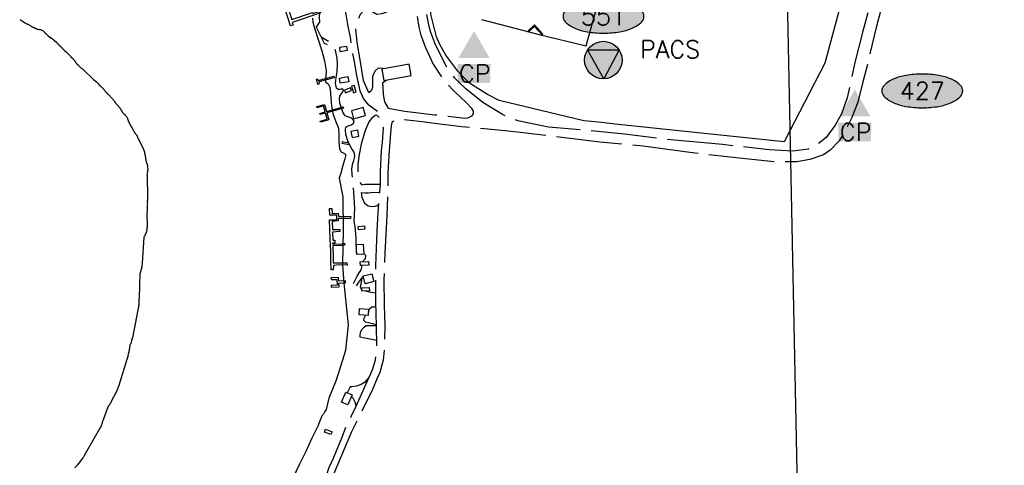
# Model space of a CAD drawing. Header units: feet. Extents: x 30669 to 99318, y 4696 to 26220.
# Tile 39 of 128: x 83365 to 86062, y 9888 to 11108. Entities that reach past the tile are written whole.
import ezdxf
from ezdxf.enums import TextEntityAlignment as Align

# ---------------------------------------------------------------- set-up
doc = ezdxf.new("R2010")
doc.units = ezdxf.units.FT
doc.header["$LTSCALE"] = 600
doc.header["$MEASUREMENT"] = 0
doc.linetypes.add('AERO5', pattern=[0.35, 0.3, -0.05])
doc.layers.get('0').update_dxf_attribs({"linetype": 'CONTINUOUS'})
for name, color, linetype in [('ALAImisc', 253, 'CONTINUOUS'), ('ELID', 253, 'CONTINUOUS'), ('ELIF', 253, 'CONTINUOUS'), ('ELIST', 2, 'CONTINUOUS'), ('ELIW', 253, 'CONTINUOUS'), ('ELRGOV', 1, 'CONTINUOUS'), ('ELTWR', 2, 'CONTINUOUS'), ('ELUP', 253, 'CONTINUOUS'), ('ELYSP', 251, 'CONTINUOUS'), ('ELYSU', 251, 'CONTINUOUS'), ('EMASK', 155, 'CONTINUOUS'), ('ESPH', 2, 'CONTINUOUS'), ('ESRGOV', 2, 'CONTINUOUS'), ('ETRGOV', 2, 'CONTINUOUS')]:
    doc.layers.add(name, color=color, linetype=linetype)
doc.styles.add('L80', font='simplex', dxfattribs={"height": 48})

# ---------------------------------------------------------------- blocks, each defined once
blk = doc.blocks.new('Ovalid')
at = {"layer": 'EMASK'}
h = blk.add_hatch(color=256, dxfattribs=at)
edge = h.paths.add_edge_path()
edge.add_arc((0.1493, 0), 0.0355, 0, 44.8308)
edge.add_arc((0.0788, -0.0701), 0.135, 44.8308, 67.3801)
edge.add_arc((0.0313, -0.184), 0.2583, 67.3801, 80.2078)
edge.add_arc((0, -0.3655), 0.4425, 80.2078, 90)
edge.add_arc((0, -0.3655), 0.4425, 90, 99.7922)
edge.add_arc((-0.0313, -0.184), 0.2583, 99.7922, 112.6199)
edge.add_arc((-0.0788, -0.0701), 0.135, 112.6199, 135.1692)
edge.add_arc((-0.1493, 0), 0.0355, 135.1692, 180)
edge.add_arc((-0.1493, 0), 0.0355, 180, 224.8308)
edge.add_arc((-0.0788, 0.0701), 0.135, 224.8308, 247.3801)
edge.add_arc((-0.0313, 0.184), 0.2583, 247.3801, 260.2078)
edge.add_arc((0, 0.3655), 0.4425, 260.2078, 270)
edge.add_arc((0, 0.3655), 0.4425, 270, 279.7922)
edge.add_arc((0.0313, 0.184), 0.2583, 279.7922, 292.6199)
edge.add_arc((0.0788, 0.0701), 0.135, 292.6199, 315.1692)
edge.add_arc((0.1493, 0), 0.0355, 315.1692, 360)
blk.add_lwpolyline([(0.1848, 0, 0.198145), (0.1745, 0.025, 0.098709), (0.1307, 0.0544, 0.05603), (0.0753, 0.0706, 0.042752), (0, 0.077, 0.042752), (-0.0753, 0.0706, 0.05603), (-0.1307, 0.0544, 0.098709), (-0.1745, 0.025, 0.198145), (-0.1848, 0, 0.198145), (-0.1745, -0.025, 0.098709), (-0.1307, -0.0544, 0.05603), (-0.0753, -0.0706, 0.042752), (0, -0.077, 0.042752), (0.0753, -0.0706, 0.05603), (0.1307, -0.0544, 0.098709), (0.1745, -0.025, 0.198145)], format="xyb", close=True)
at = {"style": 'L80'}
blk.add_attdef('ID', text='', height=0.08, dxfattribs=at).set_placement((0, 0), align=Align.MIDDLE)
blk = doc.blocks.new('traingulation monument')
at = {"layer": 'EMASK'}
h = blk.add_hatch(color=256, dxfattribs=at)
h.paths.add_polyline_path([(51.4, 0, 0.143643), (43.3, 27.8), (1.4, -51.4, 0.406305)])
h.paths.add_polyline_path([(-43.4, 27.6), (43.3, 27.8, 0.547722)])
h.paths.add_polyline_path([(-43.4, 27.6, 0.14236), (-51.4, 0, 0.422166), (1.4, -51.4)])
at = {"layer": 'ESRGOV', "linetype": 'Continuous'}
for p, q in [((-43.4, 27.6), (43.3, 27.8)), ((1.4, -51.4), (-43.4, 27.6)), ((43.3, 27.8), (1.4, -51.4))]:
    blk.add_line(p, q, dxfattribs=at)
at = {"layer": 'ESRGOV'}
blk.add_circle((0, 0), 51.4, dxfattribs=at)
at = {"layer": 'ESRGOV', "linetype": 'Continuous'}
blk.add_solid([(-43.4, 27.6), (43.3, 27.8), (1.4, -51.4)], dxfattribs=at)
blk = doc.blocks.new('FND-GOVT PRI TRI MON')
at = {"layer": 'EMASK', "xscale": 0.0016666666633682, "yscale": 0.0016666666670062, "zscale": 0.0016666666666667}
blk.add_blockref('traingulation monument', (0, 0), dxfattribs=at)
blk = doc.blocks.new('STS_CP')
at = {"layer": 'EMASK'}
blk.add_solid([(-0.0749, -0.0691), (-0.0749, -0.1553), (0.0753, -0.0691), (0.0734, -0.1553)], dxfattribs=at)
at = {"layer": 'ESPH'}
blk.add_solid([(0, 0.0818), (0.0709, -0.0409), (-0.0709, -0.0409)], dxfattribs=at)
at = {"layer": 'ESPH', "style": 'L80'}
blk.add_text('CP', height=0.08, dxfattribs=at).set_placement((-0.0684, -0.152))

msp = doc.modelspace()

# ---------------------------------------------------------------- linework, layer by layer
at = {"layer": 'ALAImisc', "linetype": 'Continuous', "elevation": -54.7, "flags": 128}
for points in [[(84775.4, 11093.5), (84798, 11068.4), (84795.7, 11066.3), (84774.9, 11089.3), (84759.2, 11075.1), (84757.3, 11077.1), (84775.4, 11093.5)], [(84261.1, 11034.3), (84240.6, 11031.5), (84242, 11021.2), (84262.5, 11024), (84261.1, 11034.3)], [(84271.5, 10921.1), (84254.2, 10915.3), (84256.7, 10907.8), (84274, 10913.6), (84271.5, 10921.1)], [(84273.5, 10925.8), (84279, 10907.3), (84286.2, 10910.1), (84280.9, 10928), (84273.5, 10925.8)]]:
    msp.add_lwpolyline(points, close=True, dxfattribs=at)
at = {"layer": 'ELID', "linetype": 'Continuous', "elevation": -54.7, "flags": 128}
for points in [[(84187.2, 11125.4), (84111.7, 11100.5), (84114.1, 11093.1), (84107.1, 11090.8), (84089.2, 11145), (84097.2, 11147.6), (84110.1, 11108.3), (84167.2, 11127.1), (84167.9, 11124.8), (84185.5, 11130.6), (84187.2, 11125.4)], [(84226.5, 10949), (84183.9, 10937.8), (84185.5, 10931.9), (84181.5, 10930.8), (84177.6, 10945.4), (84181, 10946.3), (84182.3, 10941.6), (84225.4, 10953), (84226.5, 10949)], [(84251.9, 10865.8), (84206.3, 10853.2), (84211.8, 10833.4), (84188.6, 10827), (84187.7, 10830), (84207.6, 10835.5), (84203, 10852.2), (84187.6, 10847.9), (84186.7, 10851.2), (84202, 10855.5), (84197.4, 10871.9), (84179.6, 10866.9), (84178.7, 10870.2), (84199.7, 10876), (84205.1, 10856.5), (84250.9, 10869.6), (84251.9, 10865.8)], [(84267.8, 10769.7), (84247.8, 10773.1), (84247.1, 10769.5), (84267.4, 10766), (84267.8, 10769.7)], [(84223.7, 10456.8), (84224, 10441.9), (84239.7, 10442.4), (84260.8, 10442.4), (84262, 10435.9), (84262, 10435.9), (84240.1, 10436.2), (84224.2, 10435.1), (84223.8, 10423.1), (84218.5, 10423), (84217.6, 10448.3), (84216.8, 10473.6), (84215.6, 10507.3), (84213.2, 10559.7), (84233.5, 10559.6), (84233.8, 10572.9), (84214.6, 10572.8), (84213.6, 10590.6), (84219.9, 10590.7), (84220.5, 10576.9), (84237.7, 10577.7), (84238.5, 10569.4), (84271.6, 10569.3), (84271.4, 10563.6), (84237.7, 10563.8), (84237.7, 10556.7), (84220.9, 10554.8), (84222, 10533), (84241.4, 10533.7), (84241.6, 10527.6), (84222, 10526.2), (84223, 10504.4), (84228.1, 10504.3), (84228.6, 10496.3), (84221.8, 10495.5), (84222.3, 10493), (84248.1, 10494.5), (84250.9, 10494.9), (84255.1, 10495.4), (84254.8, 10490), (84247.1, 10489.6), (84223, 10488.4)], [(84218, 10375.1), (84239.7, 10376.1), (84239.2, 10386.5), (84257.5, 10387.3), (84257.2, 10392.9), (84239.1, 10392), (84238.6, 10402.1), (84217.6, 10401.1), (84217.8, 10396.1), (84233.6, 10396.8), (84234.3, 10380.9), (84217.8, 10380.1), (84218, 10375.1)]]:
    msp.add_lwpolyline(points, close=True, dxfattribs=at)
at = {"layer": 'ELIF', "linetype": 'Continuous', "elevation": -54.7, "flags": 128}
msp.add_lwpolyline([(85620.5, 11175.8), (85570.2, 10988.8), (85458.6, 10773), (84995.8, 10821.9), (84958, 10826), (84921, 10830.3), (84910.2, 10831.2), (84678.1, 10887), (84646, 10902.7), (84597.2, 10934.2), (84578.2, 10953.6), (84565.2, 10966.9), (84531.9, 11010.8), (84515.3, 11039.7), (84506.4, 11060.6), (84490.8, 11123.3), (84490.4, 11152.3), (84492.3, 11185.7), (84503, 11230.5), (84929, 12799.5), (85047.7, 13037.8), (85110.2, 13295), (84922.4, 13505.6)], dxfattribs=at)
at = {"layer": 'ELIST', "linetype": 'Continuous', "elevation": -54.7, "flags": 128}
for points in [[(84362.5, 10941.5), (84437.5, 10955.4), (84431.8, 10986.1), (84356.8, 10972.2), (84362.5, 10941.5)], [(84266.4, 10938), (84242.7, 10934.2), (84240.5, 10948.1), (84264.2, 10951.9), (84266.4, 10938)], [(84306, 10867), (84273.5, 10858.1), (84279.6, 10836.1), (84312, 10845.1), (84306, 10867)], [(84272.2, 10801.9), (84275.2, 10785.4), (84294.3, 10788.8), (84291.4, 10805.3), (84272.2, 10801.9)], [(84305.4, 10493.2), (84307.2, 10466.2), (84288.7, 10464.9), (84286.9, 10492), (84305.4, 10493.2)], [(84320.9, 10436), (84298.2, 10434.6), (84297.6, 10444.7), (84320.3, 10446), (84320.9, 10436)], [(84329.2, 10412.1), (84334.6, 10390.6), (84311, 10384.6), (84305.5, 10406.2), (84329.2, 10412.1)], [(84322.7, 10365.8), (84302.3, 10364.8), (84301.8, 10373.8), (84322.3, 10374.8), (84322.7, 10365.8)], [(84319.4, 10297.9), (84294.4, 10299.3), (84295.3, 10316.8), (84320.4, 10315.4), (84319.4, 10297.9)], [(84275.4, 10080.6), (84263.5, 10053.4), (84246.7, 10060.7), (84258.6, 10087.9), (84275.4, 10080.6)], [(84217.6, 9971.7), (84199.4, 9978.1), (84202.3, 9986.2), (84220.4, 9979.7), (84217.6, 9971.7)]]:
    msp.add_lwpolyline(points, close=True, dxfattribs=at)
at = {"layer": 'ELIW', "linetype": 'Continuous', "elevation": -54.7, "flags": 128}
msp.add_lwpolyline([(84184.4, 11099.1), (84177.3, 11087.2), (84198.9, 11044), (84207.6, 11040.2)], dxfattribs=at)
at = {"layer": 'ELRGOV'}
msp.add_line((85501.2, 9540.8), (85446.4, 12179.6), dxfattribs=at)
at = {"layer": 'ELTWR', "elevation": -54.7, "flags": 128}
msp.add_lwpolyline([(84167.4, 11112.1), (84167.7, 11101.5), (84173.5, 11082), (84181.4, 11056.1), (84192.9, 11022.2), (84200, 10995.2), (84204.1, 10968.1), (84203.5, 10953.5), (84202.2, 10946.9), (84201.8, 10944.2), (84201.8, 10942.5), (84202.8, 10937.7), (84209.6, 10932.6), (84214.5, 10923.1), (84216.3, 10907.2), (84217.3, 10892.1), (84219.4, 10871.1), (84221.6, 10857.4), (84222.7, 10850.6), (84229.8, 10831.3), (84237.8, 10810.6), (84239.3, 10792.3), (84238.7, 10773.4), (84241.3, 10753.9), (84245.5, 10745.9), (84254.8, 10741.2), (84258, 10737.5), (84255.7, 10727.1), (84250.2, 10708.2), (84245, 10687.3), (84240, 10673.6), (84250.3, 10622.5), (84250.9, 10526.8), (84250.1, 10489.7), (84249.1, 10436.1), (84253.1, 10387.1), (84255.4, 10359.6), (84265.1, 10272.6), (84257.5, 10203.1), (84253.6, 10190.6), (84231.9, 10120.7), (84211.6, 10071.4), (84211.6, 10071.4), (84204.3, 10040.7), (84201.1, 10034.6), (84196.8, 10028), (84192.7, 10022.7), (84181.8, 9995), (84165.4, 9961.8), (84148.4, 9925.8), (84130.4, 9888.6), (84112.1, 9851)], dxfattribs=at)
at = {"layer": 'ELTWR', "elevation": -54.7}
msp.add_lwpolyline([(83365.1, 11108.8), (83366.9, 11107.3), (83367.5, 11107.3), (83369.3, 11105.8), (83370.1, 11105.6), (83371, 11104.8), (83371.9, 11104.6), (83374.2, 11102.5), (83374.8, 11102), (83375.7, 11101.8), (83376.9, 11100.7), (83377.7, 11100.5), (83378.3, 11100), (83379.5, 11099.5), (83380.7, 11098.5), (83381.8, 11098), (83383.3, 11097.3), (83384.4, 11096.8), (83385.3, 11096), (83385.9, 11096.1), (83386.7, 11095.8), (83387.3, 11095.3), (83388.7, 11094.6), (83391, 11093.6), (83393.1, 11092.4), (83394.9, 11090.8), (83396.6, 11089.8), (83397.8, 11089.4), (83398.4, 11088.9), (83398.9, 11088.9), (83399.5, 11088.4), (83403, 11086.9), (83403.8, 11086.7), (83404.4, 11086.2), (83404.7, 11086), (83405.6, 11085.7), (83406.5, 11085), (83407.3, 11084.7), (83407.9, 11084.8), (83408.5, 11084.3), (83409.3, 11084), (83409.9, 11083.5), (83410.8, 11083.3), (83411.4, 11082.8), (83412.5, 11082.3), (83413.4, 11082.1), (83414, 11081.6), (83414.5, 11081.6), (83415.1, 11081.7), (83415.9, 11081.4), (83417, 11081.5), (83417.9, 11081.3), (83419.5, 11081.4), (83419.8, 11081.2), (83421, 11081.2), (83421.8, 11081), (83422.1, 11080.8), (83423, 11080.5), (83423.5, 11080.6), (83423.8, 11080.3), (83424.1, 11080.1), (83424.7, 11080.1), (83426.2, 11078.8), (83427.3, 11078.3), (83427.9, 11077.8), (83429, 11077.3), (83431.4, 11075.3), (83431.7, 11075), (83431.8, 11074.5), (83433, 11073.4), (83433.3, 11072.6), (83434.5, 11071.6), (83434.8, 11070.8), (83437.2, 11068.7), (83443.4, 11063.3), (83447.6, 11059.7), (83448.2, 11059.7), (83450.5, 11057.6), (83451.4, 11057.4), (83451.7, 11057.2), (83452.5, 11057), (83453.7, 11055.9), (83454.6, 11055.7), (83459.3, 11051.6), (83459.9, 11051.1), (83461.1, 11050), (83461.7, 11050.1), (83464.9, 11047.2), (83465.3, 11046.4), (83467.1, 11044.9), (83468.6, 11043.6), (83468.9, 11042.8), (83471.6, 11040.4), (83471.6, 11039.9), (83474.3, 11037.6), (83475.2, 11036.8), (83475.5, 11036), (83479.7, 11032.3), (83480, 11031.5), (83480.9, 11030.8), (83481.5, 11030.2), (83481.8, 11029.4), (83483, 11028.4), (83483.1, 11027.8), (83488.7, 11022.9), (83493.5, 11018.8), (83493.8, 11018), (83495.6, 11016.4), (83496.2, 11015.4), (83497.1, 11015.2), (83497.7, 11014.6), (83505.2, 11007.1), (83505.5, 11006.3), (83510, 11002.4), (83510.3, 11001.6), (83511.5, 11000.5), (83511.9, 10999.7), (83512.7, 10999), (83513.6, 10998.2), (83514, 10997.4), (83515.2, 10996.3), (83515.2, 10995.8), (83515.8, 10995.3), (83516.1, 10994.4), (83517, 10993.7), (83517.7, 10992), (83518, 10991.8), (83518.3, 10991), (83518.9, 10990.5), (83519.3, 10989.6), (83519.9, 10989.1), (83520.5, 10988.1), (83523.2, 10985.7), (83523.8, 10984.7), (83525.9, 10982.9), (83526.8, 10981.5), (83529.2, 10979.5), (83529.8, 10978.4), (83531.6, 10976.8), (83532.8, 10976.4), (83534.5, 10974.8), (83534.9, 10974), (83536, 10973.5), (83537.5, 10972.2), (83538.4, 10972), (83539.6, 10971), (83565.6, 10945.7), (83566.5, 10945), (83576, 10936.7), (83580.8, 10932.6), (83581.4, 10931.5), (83584.7, 10928.7), (83585, 10927.9), (83585.9, 10927.1), (83588, 10925.3), (83588.3, 10924.5), (83590.1, 10922.9), (83590.8, 10921.8), (83592.8, 10920), (83593.5, 10919), (83594.1, 10918.4), (83594.7, 10917.4), (83596.5, 10915.8), (83597.1, 10914.8), (83598, 10914), (83598.7, 10912.9), (83599.2, 10912.4), (83599.9, 10911.3), (83600.5, 10910.8), (83601.1, 10909.7), (83602.6, 10908.4), (83603.2, 10907.4), (83605.6, 10905.3), (83606.2, 10904.2), (83608, 10902.7), (83625.3, 10884.1), (83625.6, 10883.3), (83626, 10881.9), (83626.3, 10881.1), (83627.5, 10880.1), (83627.5, 10879.5), (83628.1, 10879), (83628.5, 10878.2), (83631.1, 10875.8), (83630.9, 10875.5), (83639.4, 10866.1), (83639.7, 10865.3), (83640.6, 10864.5), (83640.6, 10864), (83640.9, 10863.7), (83641.3, 10862.9), (83641.6, 10862.6), (83641.9, 10861.8), (83642.5, 10861.3), (83643.2, 10859.7), (83643.8, 10859.1), (83644.4, 10858.6), (83644.4, 10858.1), (83644.7, 10857.8), (83644.7, 10857.3), (83645, 10857), (83645.1, 10856.4), (83645.7, 10855.9), (83645.7, 10855.4), (83646, 10855.1), (83646, 10854.6), (83646.9, 10853.8), (83647.3, 10853), (83649.7, 10850.9), (83650.8, 10849.9), (83652.6, 10848.3), (83652.7, 10847.8), (83653.6, 10847), (83653.9, 10846.2), (83655.1, 10845.2), (83655.4, 10844.3), (83656.9, 10843), (83656.9, 10842.5), (83658.4, 10841.2), (83658.5, 10840.6), (83659.4, 10839.9), (83659.4, 10839.3), (83659.7, 10839.1), (83659.7, 10838.5), (83660, 10838.2), (83660.1, 10837.7), (83660.4, 10837.4), (83660.4, 10836.9), (83660.5, 10836.3), (83660.7, 10836.1), (83660.8, 10835.5), (83661.1, 10834.7), (83661.2, 10833.6), (83661.5, 10833.3), (83661.5, 10832.8), (83661.8, 10832.5), (83661.9, 10832), (83662.2, 10831.1), (83662.3, 10830.6), (83662.8, 10830.1), (83662.6, 10829.8), (83662.9, 10829.5), (83662.9, 10829), (83663.2, 10828.7), (83663.3, 10828.1), (83663.6, 10827.9), (83663.6, 10827.3), (83663.9, 10827.1), (83663.9, 10826.5), (83664.5, 10826), (83664.6, 10825.4), (83665.2, 10824.9), (83665.2, 10824.4), (83665.8, 10823.9), (83666.1, 10823), (83666.7, 10822.5), (83666.8, 10821.4), (83667.4, 10820.9), (83667.4, 10820.3), (83667.7, 10820.1), (83667.8, 10819.5), (83668.4, 10819), (83668.7, 10818.2), (83669, 10817.9), (83669, 10817.4), (83669.9, 10816.6), (83670, 10816.1), (83670.3, 10815.8), (83670.9, 10814.2), (83671.2, 10813.9), (83671.6, 10813.1), (83672.2, 10812.6), (83672.5, 10811.8), (83672.8, 10811.5), (83673.8, 10809.1), (83674.7, 10808.3), (83675.1, 10807.5), (83675.3, 10807.2), (83675.4, 10806.7), (83676.1, 10805), (83676.7, 10804.5), (83677.3, 10802.9), (83677.6, 10802.6), (83678, 10801.8), (83678.3, 10801.6), (83678.3, 10801), (83678.9, 10800.5), (83678.9, 10799.9), (83679.6, 10798.9), (83680.2, 10798.4), (83680.5, 10797.5), (83681.4, 10796.8), (83682, 10795.7), (83683, 10794.4), (83683.8, 10793.6), (83684.5, 10792.5), (83685.7, 10791.5), (83686.3, 10789.9), (83686.4, 10789.3), (83687, 10788.8), (83687.7, 10787.2), (83687.7, 10786.6), (83688, 10785.8), (83688.1, 10785.2), (83688.7, 10784.7), (83688.7, 10784.2), (83689.4, 10782.5), (83690, 10781.5), (83691, 10779), (83691.3, 10778.8), (83692.3, 10776.3), (83692.9, 10775.8), (83693.3, 10775), (83693.6, 10774.2), (83693.9, 10773.4), (83694.5, 10772.9), (83694.6, 10772.3), (83694.9, 10771.5), (83695.2, 10771.2), (83695.5, 10770.4), (83695.6, 10769.9), (83696.2, 10769.3), (83696.5, 10768.5), (83696.5, 10768), (83697.1, 10767.5), (83697.5, 10766.6), (83697.5, 10766.1), (83698.1, 10765.6), (83698.1, 10765), (83698.4, 10764.8), (83698.8, 10763.9), (83698.8, 10763.4), (83699.5, 10761.8), (83699.8, 10761.5), (83700.1, 10760.7), (83700.7, 10760.2), (83701.1, 10759.4), (83701.1, 10758.8), (83701.7, 10758.3), (83701.7, 10757.7), (83702.3, 10757.2), (83702.4, 10756.7), (83702.7, 10756.4), (83703, 10755.6), (83703, 10755), (83703.6, 10754.5), (83704, 10753.7), (83704.1, 10752.6), (83704.6, 10752.1), (83704.7, 10751), (83705, 10750.7), (83705.1, 10749.6), (83705.4, 10749.3), (83705.7, 10748.5), (83705.8, 10748), (83706.1, 10747.2), (83706.1, 10746.6), (83706.5, 10745.8), (83706.5, 10745.2), (83707.2, 10743.6), (83707.3, 10741.9), (83708, 10740.3), (83708.1, 10738.6), (83708.4, 10737.8), (83708.5, 10737.3), (83708.8, 10736.5), (83708.9, 10735.9), (83708.6, 10735), (83709, 10734.2), (83709.1, 10732.6), (83709.4, 10731.8), (83709.5, 10730.1), (83709.9, 10729.3), (83710, 10727.1), (83710.4, 10726.2), (83710.2, 10725.4), (83710.2, 10724.8), (83710.5, 10724), (83710.6, 10722.9), (83710.9, 10722.1), (83711, 10721.5), (83711.3, 10720.7), (83711.1, 10719.9), (83711.8, 10718.2), (83711.8, 10717.7), (83712.2, 10716.9), (83712.5, 10716.6), (83712.8, 10715.8), (83712.9, 10714.7), (83713.2, 10714.4), (83713.2, 10713.9), (83713.2, 10713.3), (83713.8, 10712.8), (83713.9, 10711.7), (83714.3, 10710.9), (83714.4, 10709.2), (83714.7, 10709), (83714.7, 10707.8), (83715.1, 10707), (83715.2, 10705.9), (83715.2, 10704.8), (83715.4, 10703.1), (83715.7, 10702.3), (83715.5, 10701.5), (83715.8, 10700.7), (83716.2, 10699.3), (83716.3, 10698.2), (83715.8, 10696.5), (83715.9, 10695.9), (83715.4, 10695.3), (83715.4, 10694.8), (83715.4, 10694.2), (83715.5, 10693.7), (83715, 10693.1), (83715, 10692.5), (83714.7, 10692.2), (83715, 10692), (83714.8, 10691.7), (83714.8, 10691.1), (83714.6, 10690.2), (83714.7, 10689.1), (83714.2, 10688.5), (83714.5, 10688.3), (83714.5, 10687.7), (83714.3, 10686.9), (83714, 10686.6), (83714.3, 10686.3), (83714.1, 10685.5), (83714.2, 10684.4), (83713.9, 10684.1), (83714, 10683.5), (83713.7, 10682.6), (83714.1, 10681.8), (83714.1, 10681.3), (83713.9, 10680.4), (83713.9, 10679.9), (83714.3, 10679.1), (83714.3, 10678.5), (83714.1, 10678.2), (83714.1, 10677.6), (83714.2, 10676), (83713.9, 10675.7), (83714.1, 10672.9), (83713.9, 10672.6), (83713.9, 10672.1), (83714.2, 10671.8), (83714.3, 10671.2), (83714, 10670.9), (83714, 10670.4), (83714.1, 10669.3), (83714.4, 10669), (83714.2, 10668.7), (83714.5, 10664.3), (83714, 10663.7), (83714, 10663.1), (83714.3, 10662.9), (83714.5, 10660.6), (83714.2, 10659.8), (83714, 10659.5), (83714.1, 10657.3), (83713.9, 10657), (83714.2, 10656.7), (83714.3, 10655.6), (83714.3, 10655.1), (83714.8, 10648.4), (83715.1, 10648.1), (83715.1, 10647.6), (83714.8, 10647.3), (83714.9, 10646.2), (83715.2, 10645.9), (83715.3, 10645.4), (83715, 10645.1), (83715.2, 10642.3), (83715, 10641.4), (83715.1, 10639.8), (83715.1, 10639.2), (83715.4, 10638.9), (83715.2, 10638.1), (83715.2, 10637.5), (83715, 10637.2), (83715.3, 10637), (83715.4, 10635.9), (83715.1, 10635), (83714.9, 10634.7), (83715.2, 10633.9), (83715.3, 10633.3), (83715, 10632.5), (83715.1, 10631.4), (83715.2, 10630.8), (83714.9, 10630), (83715.3, 10629.2), (83715.4, 10628.1), (83714.8, 10627.5), (83714.9, 10626.9), (83715.2, 10626.1), (83715, 10625.2), (83715, 10624.7), (83714.8, 10623.8), (83715.2, 10623), (83714.9, 10622.7), (83715, 10621), (83714.8, 10620.2), (83715.1, 10619.4), (83714.9, 10618.5), (83715, 10618), (83714.7, 10617.1), (83715.1, 10616.3), (83714.9, 10615.5), (83714.9, 10614.9), (83714.7, 10614), (83714.7, 10613.5), (83714.5, 10612.6), (83714.7, 10610.4), (83714.4, 10609.6), (83714.5, 10609), (83714.8, 10608.2), (83714.6, 10607.3), (83714.8, 10604), (83714.4, 10602.3), (83714.7, 10601.5), (83714.5, 10600.6), (83714.6, 10599.5), (83714.4, 10598.7), (83713.5, 10564), (83713.2, 10563.7), (83713.4, 10561.5), (83713.7, 10561.2), (83713.4, 10560.9), (83713.7, 10560.1), (83713.8, 10559.6), (83713.5, 10559.3), (83713.8, 10559), (83713.9, 10557.3), (83714.5, 10549), (83714.6, 10547.3), (83714.4, 10546.5), (83714.5, 10545.4), (83714.2, 10545.1), (83714.4, 10542.8), (83714.1, 10542.5), (83714.2, 10541.4), (83714, 10541.1), (83714, 10540), (83713.8, 10539.2), (83713.9, 10538.6), (83713.6, 10537.8), (83713.7, 10537.2), (83713.5, 10536.4), (83713.6, 10534.7), (83713.4, 10533.8), (83713.5, 10532.2), (83713, 10531.6), (83713, 10530.5), (83712.6, 10528.8), (83712.3, 10528.5), (83712.5, 10526.8), (83711.9, 10526.2), (83711.5, 10524.5), (83711, 10523.9), (83710.8, 10523.1), (83710.6, 10522.2), (83710, 10521.6), (83709.8, 10520.7), (83709, 10519.9), (83709.1, 10519.3), (83708.3, 10518.4), (83708.1, 10517.6), (83707.6, 10517), (83707.4, 10516.1), (83706.1, 10514.6), (83705.8, 10513.8), (83704.8, 10512.6), (83700.9, 10441.4), (83700.9, 10440.8), (83700.7, 10440), (83700.5, 10439.7), (83700.5, 10439.1), (83700.3, 10438.3), (83700.3, 10437.7), (83699.9, 10436.6), (83700.2, 10435.8), (83699.7, 10435.2), (83699.8, 10434.1), (83699.3, 10432.4), (83699.4, 10431.8), (83699.1, 10430.9), (83699.2, 10429.8), (83699.5, 10429.6), (83699, 10429), (83699.1, 10427.9), (83698.8, 10427.6), (83698.6, 10426.7), (83698.7, 10425.6), (83698.2, 10425), (83698.2, 10424.5), (83697.7, 10423.3), (83697.8, 10422.8), (83697.2, 10422.2), (83697.3, 10421.1), (83696.8, 10420.5), (83696.8, 10419.9), (83696.3, 10419.3), (83696.1, 10418.5), (83696.1, 10417.9), (83695.9, 10417.6), (83695.7, 10416.7), (83695.7, 10416.2), (83695.2, 10415.6), (83694.8, 10413.9), (83694.2, 10413.3), (83691.9, 10347), (83692, 10346.4), (83691.5, 10344.7), (83691.6, 10343.6), (83692, 10342.8), (83691.5, 10341.1), (83691.6, 10340.5), (83691.3, 10339.7), (83691.5, 10337.5), (83691.7, 10335.2), (83691.4, 10334.4), (83691.5, 10333.8), (83691.8, 10333), (83691.4, 10331.3), (83691.5, 10330.2), (83691.2, 10329.3), (83691.3, 10328.8), (83691.1, 10327.9), (83691.2, 10326.3), (83691, 10325.4), (83690.7, 10324.6), (83690.8, 10323.5), (83690.6, 10322.6), (83690.6, 10322), (83690, 10319.5), (83690.1, 10318.4), (83689.4, 10315.8), (83688.9, 10314.7), (83688.5, 10313), (83673.7, 10237.1), (83672.8, 10234.8), (83671.7, 10230.5), (83671.5, 10229.1), (83670.2, 10224), (83670, 10223.2), (83669.5, 10222.6), (83669.3, 10221.7), (83669.3, 10221.2), (83668.8, 10220.6), (83668.6, 10219.7), (83667.8, 10218.8), (83667.6, 10218), (83667, 10217.4), (83666.8, 10216.5), (83667, 10214.3), (83666.5, 10212.6), (83666.1, 10211.4), (83666.1, 10210.3), (83665.7, 10208.6), (83665.8, 10207.5), (83665.1, 10205), (83665.2, 10204.4), (83664.7, 10202.7), (83664.8, 10202.1), (83664.1, 10199.6), (83663.9, 10198.7), (83663.9, 10198.2), (83663.7, 10197.3), (83663.8, 10196.8), (83663.5, 10196.5), (83663.3, 10195.6), (83663.3, 10195.1), (83663.1, 10194.2), (83662.6, 10193.6), (83662.6, 10193.1), (83662.4, 10192.2), (83662.4, 10191.6), (83662.2, 10190.8), (83661.7, 10189.6), (83661.8, 10189.1), (83635.7, 10103.8), (83635.5, 10102.9), (83635, 10102.3), (83634.3, 10099.8), (83633.8, 10099.2), (83633.4, 10097.5), (83632.9, 10096.9), (83632.6, 10096), (83632.7, 10095.5), (83632.2, 10094.9), (83631.7, 10093.2), (83612.5, 10056.6), (83612.3, 10055.8), (83611, 10054.3), (83610.8, 10053.5), (83609.8, 10052.3), (83609.5, 10051.4), (83608.5, 10050.2), (83608.3, 10049.4), (83607.5, 10048.5), (83607.3, 10047.6), (83606.5, 10046.7), (83606.3, 10045.9), (83605.8, 10045.3), (83605.4, 10043.6), (83604.8, 10043), (83604.6, 10042.1), (83604.1, 10041.5), (83603.7, 10039.8), (83603.4, 10039.5), (83603.4, 10039), (83603, 10037.3), (83602.5, 10036.7), (83602.3, 10035.8), (83602.1, 10035), (83601.8, 10034.7), (83601.6, 10033.8), (83601.1, 10033.2), (83601.1, 10032.7), (83600.9, 10031.8), (83600.4, 10031.2), (83599.9, 10029.5), (83599.7, 10029.2), (83599.7, 10028.7), (83599.4, 10028.4), (83599.5, 10027.8), (83599.3, 10027), (83598.8, 10026.4), (83594.5, 10014.9), (83594.3, 10014), (83594.4, 10013.5), (83594.1, 10012.6), (83593.6, 10012), (83593, 10009.5), (83592.2, 10008.6), (83592.2, 10008), (83591.8, 10006.3), (83591.3, 10005.2), (83590.9, 10003.5), (83590, 10000.1), (83589.5, 9999.5), (83589.3, 9998.6), (83588.8, 9997.5), (83588.6, 9996.6), (83588.1, 9996), (83587.8, 9995.2), (83587.9, 9994.6), (83587.4, 9994), (83586.9, 9992.3), (83586.4, 9991.7), (83544.4, 9918.7), (83543.9, 9918.1), (83543.4, 9916.4), (83542.7, 9915.5), (83542.7, 9914.9), (83541.9, 9914), (83541.7, 9913.2), (83540.4, 9911.7), (83540.2, 9910.8), (83538.6, 9909.1), (83538.4, 9908.2), (83523, 9889.3), (83515.8, 9880.9)], dxfattribs=at)
at = {"layer": 'ELUP', "linetype": 'Continuous', "elevation": -54.7, "flags": 128}
msp.add_lwpolyline([(84310, 10534.4), (84292.8, 10532.8), (84292, 10541.6), (84309.2, 10543.2), (84310, 10534.4)], close=True, dxfattribs=at)
at = {"layer": 'ELYSP', "linetype": 'Continuous', "elevation": -54.7, "flags": 128}
msp.add_lwpolyline([(84629.8, 11108.6), (84679.4, 11095.5), (84787.7, 11067.2), (84916.8, 11036.5), (84957, 11182.5)], dxfattribs=at)
at = {"layer": 'ELYSU', "linetype": 'AERO5', "elevation": -54.7, "flags": 128}
for points in [[(84299.9, 11811.7), (84296.5, 11800.8), (84303.3, 11786.2), (84307.3, 11763.8), (84308.4, 11735.9), (84308.3, 11704.1), (84303.3, 11673.9), (84298.1, 11643), (84293.1, 11615.6), (84287.1, 11584.6), (84284.7, 11551), (84288.9, 11524.6), (84298.4, 11497.4), (84306.9, 11473), (84311.3, 11450), (84316.5, 11425.8), (84326.2, 11400.9), (84334.1, 11383.9), (84339.7, 11360.6), (84346.5, 11337.9), (84354.4, 11320.2), (84362.1, 11306.4), (84363.3, 11290.1), (84365.8, 11269.4), (84368.8, 11246.3), (84370.8, 11223.9), (84374.1, 11204.1), (84378.7, 11189), (84383.7, 11169.7), (84388.2, 11154.7), (84389.7, 11143.8), (84389.8, 11140.3), (84382.8, 11134), (84369.8, 11128.1), (84357, 11124.2), (84343.5, 11122.5), (84331.8, 11128.2), (84321.6, 11135.3), (84314.7, 11136.7), (84306.4, 11132.3), (84297.9, 11122), (84291.2, 11107.3), (84285.9, 11093.4)], [(84344.8, 10856), (84321.3, 10874.2), (84306.4, 10891.7), (84297.1, 10913.2), (84288.5, 10955.4), (84281, 10998), (84274.9, 11028.3), (84271.2, 11060.1), (84265.1, 11089.1), (84259.6, 11121.8), (84254.6, 11154.8), (84246.3, 11189.8), (84237.9, 11223.7), (84223.4, 11275.5), (84213.4, 11306.9), (84199.3, 11346.3), (84182.1, 11391.2), (84161.3, 11432.2), (84136.8, 11476.5), (84100.4, 11539), (84070.1, 11594), (84049.5, 11635), (84035.5, 11662.5), (84020.9, 11699.7), (84012.4, 11720.9), (84003, 11729.1)], [(85717.4, 11691.2), (85753.5, 11664.2), (85799.3, 11621.6), (85820.2, 11579.6), (85821, 11557.1), (85813, 11540.2), (85790, 11503.1), (85774.8, 11463.3), (85758, 11395.8), (85738.4, 11325.6), (85714.4, 11232.2), (85697.1, 11162.3), (85673.9, 11076.3), (85652.5, 10990.5), (85631.1, 10894.1), (85616.1, 10849.8), (85597.9, 10819), (85573.6, 10785), (85551.5, 10767.4), (85524.8, 10753.6), (85482.9, 10747.7), (85417.4, 10751.5), (85289.5, 10766), (85158.3, 10777.8), (85021.4, 10794.2), (84918.6, 10804.5), (84813.2, 10813.8), (84729.4, 10831.3), (84686.9, 10848), (84633.5, 10881), (84587.1, 10918.2), (84567.1, 10938.1), (84556.1, 10948.9), (84535.9, 10975.9), (84517.1, 11011.4), (84502.6, 11041.7), (84491.2, 11072.7), (84486, 11093), (84480, 11121.8)], [(86197.9, 11267.8), (86101.6, 11352.3), (85999.4, 11441.8), (85909.5, 11526.8), (85882, 11552.3), (85867.4, 11560.2), (85862.3, 11554.1), (85832.1, 11516.4), (85820.4, 11498), (85808.3, 11468.4), (85798, 11429.8), (85779.5, 11350.8), (85750.1, 11241.1), (85737.8, 11190.1), (85710.5, 11086.7), (85689.3, 10996.3), (85673.6, 10933.7), (85660.1, 10882.4), (85643.8, 10840.3), (85625.3, 10802.6), (85609.3, 10775.8), (85584.7, 10750.3), (85566.6, 10737.8), (85528.8, 10724.8), (85493.5, 10718.4), (85438.4, 10718.3), (85352.6, 10726.9), (85214, 10742.6), (85072.7, 10761.2), (84954.1, 10772.4), (84842.2, 10786.4), (84735.9, 10799.3), (84676.7, 10805.4), (84575.1, 10814.7), (84486.9, 10825.7), (84467, 10828.1), (84405.7, 10835), (84401.7, 10834.7), (84395.7, 10833.6), (84388.6, 10830.4), (84384.7, 10826.6), (84382.8, 10817.6), (84380.7, 10796.9), (84376.3, 10735.7), (84373.6, 10686.3), (84373.3, 10666.5), (84373, 10645.5), (84370.1, 10571), (84365.2, 10469.3), (84362.3, 10395.8), (84363.3, 10326.5), (84364.9, 10270), (84364.4, 10212.8), (84360.5, 10176), (84351.1, 10141.6), (84344.5, 10125.9), (84331.5, 10094.8), (84297.2, 10026.6), (84274, 9979), (84226.7, 9867), (84212.3, 9808.9), (84200.4, 9755.3), (84188.1, 9722.3), (84170.9, 9681.7), (84159.1, 9662), (84139.5, 9613.8), (84109, 9571.1), (84087.1, 9534.4), (84076.7, 9517.6), (84071.6, 9490.4), (84070.3, 9471.7), (84067.3, 9451.7), (84062.3, 9441.2), (84052.2, 9433.1), (84038.4, 9436.1), (84022.5, 9446.7), (84016.1, 9457.1), (84020.1, 9473.9), (84033.2, 9494.6), (84048.8, 9513.4), (84063.4, 9534.1), (84074.3, 9550.2), (84090.1, 9571.7), (84104.2, 9594), (84110.3, 9604.3)], [(84184.4, 11099.1), (84187.2, 11101.5), (84186.3, 11115.7), (84187.2, 11125.4), (84192.1, 11131), (84203.3, 11142.4), (84213.4, 11146.7), (84219.4, 11150), (84218.8, 11160.9), (84212.9, 11188.4), (84206.6, 11211.5), (84199.6, 11227.2), (84190.1, 11233.8), (84177.4, 11238.7), (84164.6, 11239.7), (84149.5, 11238.5), (84128.3, 11277.5), (84130.3, 11288.6), (84136.1, 11300.2), (84135.3, 11310.9), (84131.9, 11315.4)], [(84453.3, 11116.6), (84457.9, 11087.1), (84464.1, 11065.9), (84476.4, 11032.1), (84497.3, 10986.2), (84521.8, 10949.1), (84551.2, 10915.9), (84553.6, 10913.3), (84589.3, 10879.4), (84601.7, 10866.2), (84606.7, 10857), (84607.2, 10850.5), (84602.3, 10844), (84597, 10840.6), (84591.4, 10838.3), (84585.1, 10837.5), (84511.2, 10845.8), (84502, 10846.8), (84420.3, 10856.2), (84378.6, 10864.1), (84375, 10865.2)], [(84321.1, 10907.5), (84307, 10941), (84297.3, 10997.6), (84289, 11045.7), (84286.3, 11072.8), (84285.9, 11093.4)], [(84245.8, 10868.1), (84242.1, 10879.2), (84241.2, 10892.5), (84242.2, 10898.8), (84246.7, 10906.1), (84251.7, 10913), (84251.1, 10917.2), (84244.6, 10917.2), (84238.9, 10915.9), (84233.1, 10920.3), (84230.3, 10933.6), (84232.1, 10948.3), (84234.9, 10965.8), (84235.1, 10986), (84234.7, 11002.1), (84230.8, 11019.4), (84227.4, 11032), (84223.4, 11040.2), (84211.4, 11047.9), (84191, 11059.8)], [(84361.8, 10973.1), (84360.5, 10973.9), (84347.1, 10975.5), (84337.5, 10967), (84331.3, 10952), (84331.3, 10936.6), (84331.5, 10923.1), (84328.9, 10914), (84321.1, 10907.5)], [(84375, 10865.2), (84364.7, 10883), (84361.7, 10903.1), (84360.1, 10922), (84359.7, 10935.7), (84370.5, 10943)], [(84123.2, 9627), (84130, 9639.4), (84139.4, 9660.6), (84151, 9689.3), (84162.3, 9716.8), (84168.2, 9735.4), (84173.2, 9751.1), (84179.3, 9771.7), (84185.9, 9801.6), (84192.3, 9822.1), (84203, 9850.8), (84211.6, 9879.8), (84224.1, 9907.4), (84234.7, 9931.9), (84248.1, 9964.4), (84259.2, 9993.6), (84273.1, 10021.6), (84286.3, 10049.6), (84313.4, 10109.1), (84326.3, 10138.9), (84331.9, 10151.7), (84339.9, 10176.1), (84343.6, 10216.7), (84342.6, 10270), (84340.4, 10336), (84340.3, 10433.7), (84344.2, 10528.8), (84347, 10579.5), (84351.3, 10635.6), (84352.9, 10656), (84353.5, 10691.9), (84356, 10749.6), (84359, 10771.9), (84361.4, 10811.5), (84356.9, 10832.7), (84343.6, 10846.6), (84338.9, 10845.4), (84328.4, 10837.5), (84321.6, 10828.1), (84310.7, 10802.1), (84300.5, 10766.9), (84294.8, 10738.8), (84291.1, 10711.9), (84290.9, 10698), (84292.7, 10675.1), (84295.6, 10662.5), (84302.5, 10655.9), (84310.6, 10657.6), (84333, 10657.7), (84352.9, 10657.9)], [(84276, 10752.4), (84264.5, 10773), (84258.7, 10793.3), (84257.2, 10806.6), (84258.1, 10814), (84263.4, 10817.5), (84273.4, 10820.2), (84279.2, 10824.2), (84280.9, 10830.6), (84274.6, 10838.4), (84264.1, 10842.3), (84256.1, 10844.9), (84250.2, 10855), (84247, 10864.5)], [(84288.4, 10468.9), (84287.1, 10469), (84286.4, 10509.4), (84284.5, 10532.8), (84283.5, 10540.6), (84281.5, 10556.2), (84283.3, 10592), (84280, 10635), (84275.5, 10684.8), (84275.1, 10698.4), (84276.5, 10711), (84280.1, 10722.6), (84282.8, 10733.3), (84281.7, 10741.6), (84279.4, 10747.8), (84276, 10752.4)], [(84351.1, 10633.2), (84349.7, 10633.3), (84333.8, 10634.5), (84319.8, 10632.6), (84311, 10632.5), (84300.6, 10633.3), (84302.1, 10621.7), (84309.5, 10605.1), (84319.6, 10598.5), (84324.2, 10597.6), (84331, 10596.2), (84338.4, 10597.1), (84344.2, 10599.3), (84348.8, 10602.4)], [(84303.8, 10445), (84312, 10453.6), (84313, 10462.3), (84307.8, 10468), (84307, 10468)], [(84279, 10385.5), (84289.4, 10405.3), (84294.5, 10415.1), (84299.3, 10421.5), (84301.5, 10427), (84301.7, 10429.2), (84301.8, 10434.8)], [(84302, 10370.3), (84300.5, 10371.2), (84298, 10375.3), (84303.6, 10403.9), (84293.1, 10389.3), (84287, 10378.8)], [(84340.4, 10359.1), (84327.1, 10361), (84316.1, 10364), (84312.5, 10365.3)], [(84320, 10308.9), (84320.4, 10309.4), (84324, 10317.2), (84329.9, 10321.5), (84336.8, 10321.4), (84340.9, 10322.4)], [(84342.5, 10272.5), (84320.6, 10277.7), (84311.7, 10280), (84307.3, 10284.6), (84308.3, 10290.8), (84312.5, 10298.3)], [(84343.3, 10229.6), (84305.7, 10236.9), (84297.8, 10238.5), (84297.4, 10244.6), (84299.8, 10253.7), (84303.1, 10260.3), (84308.1, 10266.1), (84314.3, 10270.2), (84325.6, 10270.7), (84342.5, 10270.8)], [(84321.6, 10128), (84309.2, 10114.1), (84299.9, 10108.6), (84287, 10104.1), (84274.9, 10102.3), (84270.1, 10102.6), (84262.2, 10086.4)], [(84286.9, 10050.9), (84283.6, 10060.7), (84278.2, 10071.2), (84273.9, 10076.5), (84273.7, 10076.7)]]:
    msp.add_lwpolyline(points, dxfattribs=at)

# ---------------------------------------------------------------- block references
at = {"layer": 'ESPH', "xscale": 600, "yscale": 600, "zscale": 600}
for p in [(84609.4, 11027.8), (85652.3, 10867.7)]:
    msp.add_blockref('STS_CP', p, dxfattribs=at)
at = {"layer": 'ESRGOV', "xscale": 600, "yscale": 600, "zscale": 600}
for p, rotation, values in [((84963.9, 11117.1), 2.3082248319e-05, {'ID': '551'}), ((85837, 10912.9), 2.30822483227e-05, {'ID': '427'})]:
    msp.add_blockref('Ovalid', p, dxfattribs=dict(at, rotation=rotation)).add_auto_attribs(values)
msp.add_blockref('FND-GOVT PRI TRI MON', (84963.4, 10997.3), dxfattribs=at)

# ---------------------------------------------------------------- texts
at = {"layer": 'ETRGOV', "style": 'L80'}
msp.add_text('PACS', height=48, dxfattribs=at).set_placement((85064.2, 11002.6))

doc.saveas('drawing.dxf')
